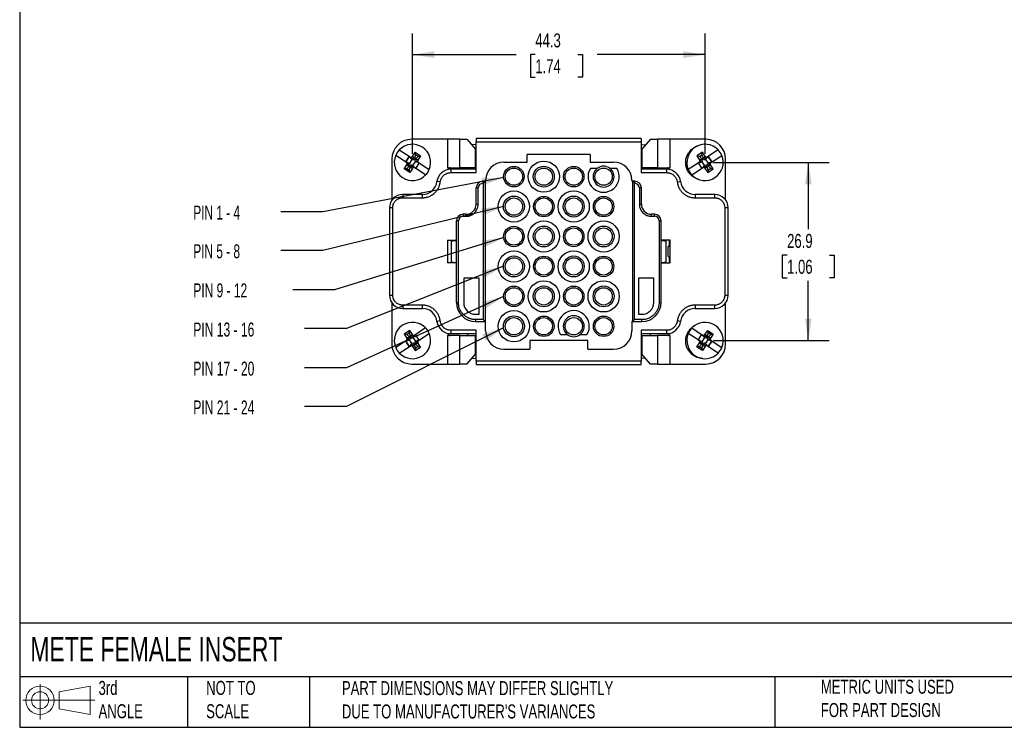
# Model space of a CAD drawing. Header units: millimetres. Extents: x 6 to 273, y 6 to 210.
# Tile 1 of 6: x 6 to 155, y 6 to 113. Entities that reach past the tile are written whole.
import ezdxf

# ---------------------------------------------------------------- set-up
doc = ezdxf.new("R2010")
doc.units = ezdxf.units.MM
doc.linetypes.add('SLD-Solid', pattern=[0])
doc.layers.add('DIMENSIONS', color=140, linetype='SLD-Solid', lineweight=25)
doc.layers.add('TEXT', color=140, linetype='SLD-Solid', lineweight=25)
doc.layers.add('SLD-DEFPOINTS', color=7, linetype='Continuous')
doc.styles.add('SLDTEXTSTYLE0', font='TXT', dxfattribs={"width": 0.7})
doc.styles.add('SLDTEXTSTYLE2', font='TXT', dxfattribs={"width": 0.633333})
doc.styles.add('SLDTEXTSTYLE3', font='TXT', dxfattribs={"width": 0.64})
doc.styles.add('SLDTEXTSTYLE4', font='TXT', dxfattribs={"width": 0.645455})
doc.dimstyles.new('SLDDIMSTYLE0', dxfattribs={"dimtxt": 2.158008, "dimasz": 3.302, "dimexe": 0, "dimexo": 0.0625, "dimgap": 0.539502, "dimtad": 0, "dimtih": 1, "dimtoh": 1, "dimrnd": 1e-09, "dimzin": 12, "dimdsep": 46, "dimtxsty": 'SLDTEXTSTYLE0', "dimsah": 1, "dimcen": 0.09, "dimadec": 0, "dimazin": 3, "dimtfac": 1, "dimtofl": 0, "dimtmove": 0, "dimatfit": 3, "dimfxl": 0, "dimfrac": 2, "dimtolj": 1, "dimtzin": 12, "dimarcsym": 0})
doc.dimstyles.new('SLDDIMSTYLE1', dxfattribs={"dimtxt": 0.18, "dimasz": 3.302, "dimexe": 0, "dimexo": 0.0625, "dimgap": 0, "dimtad": 0, "dimtih": 1, "dimtoh": 1, "dimdec": 0, "dimrnd": 1e-09, "dimzin": 0, "dimdsep": 46, "dimtxsty": 'Standard', "dimsah": 1, "dimcen": 0.09, "dimadec": 0, "dimazin": 0, "dimtfac": 3.302, "dimtdec": 0, "dimtofl": 0, "dimtmove": 0, "dimatfit": 3, "dimfxl": 0, "dimfrac": 2, "dimtolj": 1, "dimtzin": 0, "dimarcsym": 0})

# ---------------------------------------------------------------- blocks, each defined once
blk = doc.blocks.new('Block11')
at = {"color": 7, "linetype": 'SLD-Solid', "lineweight": 18}
for p, q in [((2.59, 5.31), (2.59, 0)), ((5.48, 4.17), (10.18, 5.03)), ((10.18, 5.03), (10.18, 0.73)), ((5.48, 1.6), (5.48, 4.17)), ((0, 2.88), (10.87, 2.88)), ((5.48, 1.6), (10.18, 0.73))]:
    blk.add_line(p, q, dxfattribs=at)
for radius in [2.15, 1.29]:
    blk.add_circle((2.59, 2.88), radius, dxfattribs=at)
blk = doc.blocks.new('Block12')
at = {"layer": 'SLD-DEFPOINTS'}
blk.add_blockref('Block11', (0, 0), dxfattribs=at)
blk = doc.blocks.new('_D')
at = {"layer": 'DIMENSIONS'}
for p, q in [((111.35, 91.8), (128.88, 91.8)), ((125.7, 91.8), (125.7, 81.68)), ((122.5, 77.77), (121.77, 77.77)), ((121.77, 77.77), (121.77, 74.34)), ((128.91, 77.77), (129.64, 77.77)), ((129.64, 77.77), (129.64, 74.34)), ((121.77, 74.34), (122.5, 74.34)), ((125.7, 64.85), (125.7, 73.86)), ((129.64, 74.34), (128.91, 74.34)), ((111.35, 64.85), (128.88, 64.85))]:
    blk.add_line(p, q, dxfattribs=at)
for points in [[(125.7, 91.8), (125.2, 88.49), (126.21, 88.49)], [(125.7, 64.85), (126.21, 68.16), (125.2, 68.16)]]:
    blk.add_solid(points, dxfattribs=at)
at = {"layer": 'DIMENSIONS', "char_height": 2.117, "attachment_point": 1, "style": 'SLDTEXTSTYLE0'}
for s, insert in [('26.9', (122.5, 80.98)), ('1.06', (122.5, 77.07))]:
    blk.add_mtext(s, dxfattribs=dict(at, insert=insert))
blk = doc.blocks.new('_D_1')
at = {"layer": 'DIMENSIONS'}
for p, q in [((65.8, 93.07), (65.8, 111.28)), ((110.08, 93.07), (110.08, 111.28)), ((65.8, 108.1), (81.47, 108.1)), ((84.39, 108.1), (83.67, 108.1)), ((83.67, 108.1), (83.67, 104.67)), ((90.8, 108.1), (91.53, 108.1)), ((91.53, 108.1), (91.53, 104.67)), ((110.08, 108.1), (93.73, 108.1)), ((83.67, 104.67), (84.39, 104.67)), ((91.53, 104.67), (90.8, 104.67))]:
    blk.add_line(p, q, dxfattribs=at)
for points in [[(65.8, 108.1), (69.1, 107.59), (69.1, 108.61)], [(110.08, 108.1), (106.78, 108.61), (106.78, 107.59)]]:
    blk.add_solid(points, dxfattribs=at)
at = {"layer": 'DIMENSIONS', "char_height": 2.117, "attachment_point": 1, "style": 'SLDTEXTSTYLE0'}
for s, insert in [('44.3', (84.39, 111.31)), ('1.74', (84.39, 107.4))]:
    blk.add_mtext(s, dxfattribs=dict(at, insert=insert))

msp = doc.modelspace()

# ---------------------------------------------------------------- linework, layer by layer
for p, q in [((100.411, 95.428), (75.462, 95.428)), ((75.462, 95.428), (75.462, 94.925)), ((100.411, 95.428), (100.411, 94.925)), ((71.081, 95.297), (65.678, 95.297)), ((71.081, 95.297), (71.081, 90.997)), ((72.981, 95.297), (71.081, 95.297)), ((72.981, 90.997), (72.981, 95.297)), ((72.981, 95.297), (74.039, 95.297)), ((74.039, 95.297), (75.347, 93.797)), ((75.462, 94.501), (74.774, 94.454)), ((75.462, 90.247), (75.462, 94.925)), ((75.462, 94.925), (100.411, 94.925)), ((100.411, 94.925), (100.411, 90.247)), ((100.411, 94.501), (101.099, 94.454)), ((101.834, 95.297), (100.526, 93.797)), ((101.834, 95.297), (102.892, 95.297)), ((102.892, 95.297), (102.892, 90.997)), ((104.791, 95.297), (102.892, 95.297)), ((104.791, 90.997), (104.791, 95.297)), ((110.195, 95.297), (104.791, 95.297)), ((64.886, 91.793), (63.258, 92.857)), ((63.805, 93.694), (65.433, 92.63)), ((64.768, 91.87), (65.315, 92.708)), ((65.317, 92.7), (64.776, 91.872)), ((65.317, 92.7), (65.315, 92.708)), ((65.717, 92.253), (65.317, 92.7)), ((65.433, 92.63), (65.658, 92.484)), ((65.672, 92.475), (65.719, 92.252)), ((65.787, 92.698), (66.197, 93.326)), ((66.004, 92.556), (65.787, 92.698)), ((66.053, 92.322), (66.004, 92.556)), ((66.276, 92.947), (66.089, 92.377)), ((66.276, 92.947), (66.197, 93.326)), ((66.197, 93.326), (67.034, 92.779)), ((66.209, 92.299), (66.656, 92.7)), ((66.656, 92.7), (66.276, 92.947)), ((67.034, 92.779), (66.624, 92.151)), ((66.656, 92.7), (67.034, 92.779)), ((75.347, 90.997), (75.347, 93.797)), ((83.158, 91.857), (83.158, 93.013)), ((92.715, 93.013), (83.158, 93.013)), ((92.715, 93.013), (92.715, 91.857)), ((100.526, 93.797), (100.526, 90.997)), ((109.676, 93.326), (108.839, 92.779)), ((108.839, 92.779), (109.249, 92.151)), ((109.217, 92.7), (108.839, 92.779)), ((109.217, 92.7), (109.596, 92.947)), ((109.664, 92.299), (109.217, 92.7)), ((109.596, 92.947), (109.676, 93.326)), ((109.596, 92.947), (109.783, 92.377)), ((110.086, 92.698), (109.676, 93.326)), ((109.82, 92.322), (109.869, 92.556)), ((109.869, 92.556), (110.086, 92.698)), ((110.201, 92.475), (110.154, 92.252)), ((110.156, 92.253), (110.556, 92.7)), ((110.439, 92.63), (110.215, 92.484)), ((112.068, 93.694), (110.439, 92.63)), ((110.556, 92.7), (110.558, 92.708)), ((110.556, 92.7), (111.097, 91.872)), ((111.105, 91.87), (110.558, 92.708)), ((110.986, 91.793), (112.615, 92.857)), ((62.678, 92.297), (62.678, 86.102)), ((64.556, 90.814), (64.966, 91.442)), ((64.768, 91.87), (64.776, 91.872)), ((64.776, 91.872), (65.346, 91.685)), ((64.886, 91.793), (65.111, 91.647)), ((65.382, 91.294), (64.935, 90.894)), ((64.966, 91.442), (65.184, 91.3)), ((65.348, 91.684), (65.125, 91.637)), ((65.184, 91.3), (65.418, 91.35)), ((65.314, 90.646), (65.501, 91.216)), ((65.717, 92.253), (65.346, 91.685)), ((65.346, 91.685), (65.348, 91.684)), ((65.418, 91.35), (65.382, 91.294)), ((65.382, 91.294), (65.501, 91.216)), ((65.501, 91.216), (65.537, 91.272)), ((65.537, 91.272), (65.586, 91.037)), ((65.586, 91.037), (65.804, 90.895)), ((65.719, 92.252), (65.717, 92.253)), ((65.918, 91.118), (65.872, 91.342)), ((65.872, 91.342), (65.873, 91.34)), ((65.873, 91.34), (66.244, 91.908)), ((65.873, 91.34), (66.274, 90.893)), ((66.157, 90.963), (65.933, 91.11)), ((66.089, 92.377), (66.053, 92.322)), ((66.209, 92.299), (66.089, 92.377)), ((67.786, 89.899), (66.157, 90.963)), ((66.173, 92.244), (66.209, 92.299)), ((66.407, 92.293), (66.173, 92.244)), ((66.243, 91.91), (66.466, 91.956)), ((66.244, 91.908), (66.243, 91.91)), ((66.815, 91.721), (66.244, 91.908)), ((66.815, 91.721), (66.274, 90.893)), ((66.822, 91.723), (66.275, 90.886)), ((66.624, 92.151), (66.407, 92.293)), ((66.48, 91.947), (66.704, 91.8)), ((66.704, 91.8), (68.333, 90.736)), ((66.822, 91.723), (66.815, 91.721)), ((71.081, 90.997), (71.478, 90.997)), ((71.478, 90.997), (72.981, 90.997)), ((75.347, 90.997), (72.981, 90.997)), ((74.104, 90.997), (74.104, 90.75)), ((79.637, 91.857), (83.158, 91.857)), ((92.715, 91.857), (96.236, 91.857)), ((102.892, 90.997), (100.526, 90.997)), ((101.769, 90.997), (101.769, 90.75)), ((102.892, 90.997), (104.395, 90.997)), ((104.395, 90.997), (104.791, 90.997)), ((109.169, 91.8), (107.54, 90.736)), ((108.087, 89.899), (109.716, 90.963)), ((109.051, 91.723), (109.058, 91.721)), ((109.051, 91.723), (109.598, 90.886)), ((109.058, 91.721), (109.628, 91.908)), ((109.058, 91.721), (109.599, 90.893)), ((109.393, 91.947), (109.169, 91.8)), ((109.249, 92.151), (109.466, 92.293)), ((109.63, 91.91), (109.407, 91.956)), ((109.466, 92.293), (109.7, 92.244)), ((109.999, 91.34), (109.599, 90.893)), ((109.628, 91.908), (109.63, 91.91)), ((109.999, 91.34), (109.628, 91.908)), ((109.664, 92.299), (109.783, 92.377)), ((109.7, 92.244), (109.664, 92.299)), ((109.716, 90.963), (109.94, 91.11)), ((109.783, 92.377), (109.82, 92.322)), ((109.955, 91.118), (110.001, 91.342)), ((110.001, 91.342), (109.999, 91.34)), ((110.286, 91.037), (110.069, 90.895)), ((110.154, 92.252), (110.156, 92.253)), ((110.156, 92.253), (110.527, 91.685)), ((110.336, 91.272), (110.286, 91.037)), ((110.372, 91.216), (110.336, 91.272)), ((110.491, 91.294), (110.372, 91.216)), ((110.559, 90.646), (110.372, 91.216)), ((110.455, 91.35), (110.491, 91.294)), ((110.689, 91.3), (110.455, 91.35)), ((110.491, 91.294), (110.938, 90.894)), ((110.527, 91.685), (110.525, 91.684)), ((110.525, 91.684), (110.748, 91.637)), ((111.097, 91.872), (110.527, 91.685)), ((110.906, 91.442), (110.689, 91.3)), ((110.986, 91.793), (110.762, 91.647)), ((111.317, 90.814), (110.906, 91.442)), ((111.105, 91.87), (111.097, 91.872)), ((113.195, 86.102), (113.195, 92.297)), ((64.935, 90.894), (64.556, 90.814)), ((65.393, 90.267), (64.556, 90.814)), ((64.935, 90.894), (65.314, 90.646)), ((65.314, 90.646), (65.393, 90.267)), ((65.804, 90.895), (65.393, 90.267)), ((66.274, 90.893), (66.275, 90.886)), ((71.597, 90.75), (71.597, 90.247)), ((75.462, 90.75), (71.597, 90.75)), ((71.597, 90.247), (75.462, 90.247)), ((93.763, 90.901), (92.725, 90.901)), ((96.729, 90.901), (95.691, 90.901)), ((104.276, 90.75), (100.411, 90.75)), ((100.411, 90.247), (104.276, 90.247)), ((104.276, 90.247), (104.276, 90.75)), ((109.599, 90.893), (109.598, 90.886)), ((110.069, 90.895), (110.479, 90.267)), ((110.479, 90.267), (111.317, 90.814)), ((110.559, 90.646), (110.479, 90.267)), ((110.938, 90.894), (110.559, 90.646)), ((110.938, 90.894), (111.317, 90.814)), ((69.999, 88.834), (69.5, 88.895)), ((75.437, 85.468), (75.437, 87.933)), ((75.739, 87.933), (75.437, 87.933)), ((75.739, 85.468), (75.739, 87.933)), ((76.443, 88.939), (76.443, 88.637)), ((76.795, 88.939), (76.443, 88.939)), ((76.443, 88.637), (76.493, 88.637)), ((76.795, 88.939), (76.493, 88.637)), ((76.493, 88.637), (76.493, 68.014)), ((76.795, 88.939), (76.795, 67.713)), ((76.795, 88.939), (76.87, 88.939)), ((76.87, 88.939), (76.87, 89.09)), ((99.002, 89.09), (99.002, 88.939)), ((99.078, 88.939), (99.002, 88.939)), ((99.078, 88.939), (99.078, 67.713)), ((99.38, 88.637), (99.078, 88.939)), ((99.43, 88.939), (99.078, 88.939)), ((99.38, 68.014), (99.38, 88.637)), ((99.38, 88.637), (99.43, 88.637)), ((99.43, 88.637), (99.43, 88.939)), ((100.134, 87.933), (100.134, 85.468)), ((100.436, 87.933), (100.134, 87.933)), ((100.436, 85.468), (100.436, 87.933)), ((105.874, 88.834), (106.373, 88.895)), ((64.321, 86.952), (64.321, 86.449)), ((67.303, 86.952), (64.321, 86.952)), ((64.321, 86.449), (67.303, 86.449)), ((67.303, 86.449), (67.303, 86.952)), ((108.569, 86.952), (108.569, 86.449)), ((111.552, 86.952), (108.569, 86.952)), ((108.569, 86.449), (111.552, 86.449)), ((111.552, 86.449), (111.552, 86.952)), ((75.437, 85.468), (75.739, 85.468)), ((100.134, 85.468), (100.436, 85.468)), ((62.812, 84.94), (62.309, 84.94)), ((62.309, 84.94), (62.309, 71.711)), ((62.812, 71.711), (62.812, 84.94)), ((73.45, 83.959), (73.45, 83.658)), ((73.928, 83.959), (73.45, 83.959)), ((73.45, 83.658), (73.928, 83.658)), ((73.928, 83.658), (73.928, 83.959)), ((101.945, 83.959), (101.945, 83.658)), ((102.423, 83.959), (101.945, 83.959)), ((101.945, 83.658), (102.423, 83.658)), ((102.423, 83.658), (102.423, 83.959)), ((113.061, 84.94), (113.061, 71.711)), ((113.564, 84.94), (113.061, 84.94)), ((113.564, 71.711), (113.564, 84.94)), ((72.444, 70.63), (72.444, 82.953)), ((72.746, 82.953), (72.444, 82.953)), ((72.746, 70.63), (72.746, 82.953)), ((103.127, 82.953), (103.127, 70.63)), ((103.429, 82.953), (103.127, 82.953)), ((103.429, 70.63), (103.429, 82.953)), ((71.086, 80.036), (71.086, 76.616)), ((71.086, 80.036), (72.444, 80.036)), ((71.678, 80.036), (71.678, 79.897)), ((71.678, 79.897), (71.678, 76.697)), ((104.787, 80.036), (103.429, 80.036)), ((104.195, 79.897), (104.195, 80.036)), ((104.195, 76.697), (104.195, 79.897)), ((104.67, 79.097), (104.62, 79.097)), ((104.67, 80.036), (104.67, 79.097)), ((104.787, 76.616), (104.787, 80.036)), ((104.47, 78.947), (104.47, 77.647)), ((104.62, 77.497), (104.67, 77.497)), ((104.67, 77.497), (104.67, 76.616)), ((72.444, 76.616), (71.086, 76.616)), ((71.678, 76.697), (71.678, 76.616)), ((103.429, 76.616), (104.787, 76.616)), ((104.195, 76.616), (104.195, 76.697)), ((75.89, 74.302), (73.551, 74.302)), ((73.551, 74.302), (73.551, 70.63)), ((75.89, 68.819), (75.89, 74.302)), ((99.983, 74.302), (99.983, 68.819)), ((102.322, 74.302), (99.983, 74.302)), ((102.322, 70.63), (102.322, 74.302)), ((62.309, 71.711), (62.812, 71.711)), ((113.061, 71.711), (113.564, 71.711)), ((62.678, 70.55), (62.678, 64.297)), ((67.303, 70.202), (64.321, 70.202)), ((64.321, 70.202), (64.321, 69.699)), ((67.303, 69.699), (67.303, 70.202)), ((72.444, 70.63), (72.746, 70.63)), ((103.127, 70.63), (103.429, 70.63)), ((111.552, 70.202), (108.569, 70.202)), ((108.569, 70.202), (108.569, 69.699)), ((111.552, 69.699), (111.552, 70.202)), ((113.195, 64.297), (113.195, 70.55)), ((64.321, 69.699), (67.303, 69.699)), ((75.361, 68.819), (75.89, 68.819)), ((99.983, 68.819), (100.511, 68.819)), ((108.569, 69.699), (111.552, 69.699)), ((69.999, 67.818), (69.5, 67.756)), ((76.493, 68.014), (75.361, 68.014)), ((75.361, 68.014), (75.361, 67.713)), ((75.361, 67.713), (76.795, 67.713)), ((76.795, 67.713), (76.493, 68.014)), ((76.87, 67.713), (76.795, 67.713)), ((76.87, 66.304), (76.87, 67.713)), ((99.002, 67.713), (99.002, 66.304)), ((99.078, 67.713), (99.002, 67.713)), ((99.38, 68.014), (99.078, 67.713)), ((99.078, 67.713), (100.511, 67.713)), ((100.511, 68.014), (99.38, 68.014)), ((100.511, 67.713), (100.511, 68.014)), ((106.373, 67.756), (105.874, 67.818)), ((65.393, 66.384), (64.556, 65.837)), ((64.556, 65.837), (64.966, 65.209)), ((64.935, 65.758), (64.556, 65.837)), ((64.935, 65.758), (65.314, 66.006)), ((65.382, 65.358), (64.935, 65.758)), ((65.314, 66.006), (65.393, 66.384)), ((65.314, 66.006), (65.501, 65.436)), ((65.804, 65.756), (65.393, 66.384)), ((65.537, 65.38), (65.586, 65.614)), ((65.586, 65.614), (65.804, 65.756)), ((65.873, 65.311), (66.274, 65.758)), ((66.157, 65.689), (65.933, 65.542)), ((67.786, 66.753), (66.157, 65.689)), ((66.274, 65.758), (66.275, 65.766)), ((66.815, 64.93), (66.274, 65.758)), ((66.822, 64.929), (66.275, 65.766)), ((66.704, 64.851), (68.333, 65.915)), ((71.478, 65.597), (71.081, 65.597)), ((71.081, 65.597), (71.081, 61.297)), ((71.178, 65.897), (71.178, 65.944)), ((72.981, 65.597), (71.478, 65.597)), ((75.462, 66.405), (71.597, 66.405)), ((71.597, 66.405), (71.597, 65.902)), ((71.597, 65.902), (75.462, 65.902)), ((72.981, 61.297), (72.981, 65.597)), ((72.981, 65.597), (75.347, 65.597)), ((74.104, 65.902), (74.104, 65.597)), ((75.347, 62.797), (75.347, 65.597)), ((75.462, 61.727), (75.462, 66.405)), ((88.198, 65.751), (89.236, 65.751)), ((91.164, 65.751), (92.202, 65.751)), ((104.276, 66.405), (100.411, 66.405)), ((100.411, 66.405), (100.411, 61.727)), ((100.411, 65.902), (104.276, 65.902)), ((100.526, 65.597), (100.526, 62.797)), ((100.526, 65.597), (102.892, 65.597)), ((101.769, 65.902), (101.769, 65.597)), ((104.395, 65.597), (102.892, 65.597)), ((102.892, 65.597), (102.892, 61.297)), ((104.276, 65.902), (104.276, 66.405)), ((104.791, 65.597), (104.395, 65.597)), ((104.695, 65.944), (104.695, 65.897)), ((104.791, 61.297), (104.791, 65.597)), ((109.169, 64.851), (107.54, 65.915)), ((108.087, 66.753), (109.716, 65.689)), ((109.051, 64.929), (109.598, 65.766)), ((109.058, 64.93), (109.599, 65.758)), ((109.599, 65.758), (109.598, 65.766)), ((109.999, 65.311), (109.599, 65.758)), ((109.716, 65.689), (109.94, 65.542)), ((110.069, 65.756), (110.479, 66.384)), ((110.286, 65.614), (110.069, 65.756)), ((110.336, 65.38), (110.286, 65.614)), ((110.559, 66.006), (110.372, 65.436)), ((110.559, 66.006), (110.479, 66.384)), ((110.479, 66.384), (111.317, 65.837)), ((110.491, 65.358), (110.938, 65.758)), ((110.938, 65.758), (110.559, 66.006)), ((111.317, 65.837), (110.906, 65.209)), ((110.938, 65.758), (111.317, 65.837)), ((64.886, 64.858), (63.258, 63.794)), ((64.768, 64.781), (64.776, 64.78)), ((64.768, 64.781), (65.315, 63.944)), ((64.776, 64.78), (65.346, 64.967)), ((65.317, 63.952), (64.776, 64.78)), ((64.886, 64.858), (65.111, 65.005)), ((64.966, 65.209), (65.184, 65.351)), ((65.348, 64.968), (65.125, 65.015)), ((65.184, 65.351), (65.418, 65.302)), ((65.717, 64.399), (65.317, 63.952)), ((65.346, 64.967), (65.348, 64.968)), ((65.717, 64.399), (65.346, 64.967)), ((65.382, 65.358), (65.501, 65.436)), ((65.418, 65.302), (65.382, 65.358)), ((65.433, 64.021), (65.658, 64.168)), ((65.501, 65.436), (65.537, 65.38)), ((65.672, 64.177), (65.719, 64.4)), ((65.719, 64.4), (65.717, 64.399)), ((66.004, 64.095), (65.787, 63.954)), ((65.918, 65.533), (65.872, 65.31)), ((65.872, 65.31), (65.873, 65.311)), ((65.873, 65.311), (66.244, 64.743)), ((66.053, 64.33), (66.004, 64.095)), ((66.089, 64.274), (66.053, 64.33)), ((66.209, 64.352), (66.089, 64.274)), ((66.276, 63.704), (66.089, 64.274)), ((66.173, 64.408), (66.209, 64.352)), ((66.407, 64.359), (66.173, 64.408)), ((66.209, 64.352), (66.656, 63.952)), ((66.244, 64.743), (66.243, 64.742)), ((66.243, 64.742), (66.466, 64.695)), ((66.815, 64.93), (66.244, 64.743)), ((66.624, 64.5), (66.407, 64.359)), ((66.48, 64.705), (66.704, 64.851)), ((67.034, 63.873), (66.624, 64.5)), ((66.822, 64.929), (66.815, 64.93)), ((83.56, 64.845), (83.56, 63.538)), ((92.313, 64.845), (83.56, 64.845)), ((92.313, 63.538), (92.313, 64.845)), ((108.839, 63.873), (109.249, 64.5)), ((109.051, 64.929), (109.058, 64.93)), ((109.058, 64.93), (109.628, 64.743)), ((109.393, 64.705), (109.169, 64.851)), ((109.664, 64.352), (109.217, 63.952)), ((109.249, 64.5), (109.466, 64.359)), ((109.63, 64.742), (109.407, 64.695)), ((109.466, 64.359), (109.7, 64.408)), ((109.596, 63.704), (109.783, 64.274)), ((109.999, 65.311), (109.628, 64.743)), ((109.628, 64.743), (109.63, 64.742)), ((109.7, 64.408), (109.664, 64.352)), ((109.664, 64.352), (109.783, 64.274)), ((109.783, 64.274), (109.82, 64.33)), ((109.82, 64.33), (109.869, 64.095)), ((109.869, 64.095), (110.086, 63.954)), ((109.955, 65.533), (110.001, 65.31)), ((110.001, 65.31), (109.999, 65.311)), ((110.201, 64.177), (110.154, 64.4)), ((110.154, 64.4), (110.156, 64.399)), ((110.156, 64.399), (110.527, 64.967)), ((110.156, 64.399), (110.556, 63.952)), ((110.439, 64.021), (110.215, 64.168)), ((110.372, 65.436), (110.336, 65.38)), ((110.491, 65.358), (110.372, 65.436)), ((110.455, 65.302), (110.491, 65.358)), ((110.689, 65.351), (110.455, 65.302)), ((110.525, 64.968), (110.748, 65.015)), ((110.527, 64.967), (110.525, 64.968)), ((111.097, 64.78), (110.527, 64.967)), ((110.556, 63.952), (111.097, 64.78)), ((111.105, 64.781), (110.558, 63.944)), ((110.906, 65.209), (110.689, 65.351)), ((110.986, 64.858), (110.762, 65.005)), ((110.986, 64.858), (112.615, 63.794)), ((111.105, 64.781), (111.097, 64.78)), ((63.805, 62.957), (65.433, 64.021)), ((65.317, 63.952), (65.315, 63.944)), ((65.787, 63.954), (66.197, 63.326)), ((66.197, 63.326), (67.034, 63.873)), ((66.276, 63.704), (66.197, 63.326)), ((66.656, 63.952), (66.276, 63.704)), ((66.656, 63.952), (67.034, 63.873)), ((74.039, 61.297), (75.347, 62.797)), ((79.637, 63.538), (83.56, 63.538)), ((92.313, 63.538), (96.236, 63.538)), ((101.834, 61.297), (100.526, 62.797)), ((109.217, 63.952), (108.839, 63.873)), ((109.676, 63.326), (108.839, 63.873)), ((109.217, 63.952), (109.596, 63.704)), ((109.596, 63.704), (109.676, 63.326)), ((110.086, 63.954), (109.676, 63.326)), ((112.068, 62.957), (110.439, 64.021)), ((110.556, 63.952), (110.558, 63.944)), ((65.678, 61.297), (71.081, 61.297)), ((71.081, 61.297), (72.981, 61.297)), ((74.039, 61.297), (72.981, 61.297)), ((74.822, 62.195), (75.462, 62.15)), ((100.411, 61.727), (75.462, 61.727)), ((75.462, 61.727), (75.462, 61.224)), ((75.462, 61.224), (100.411, 61.224)), ((101.051, 62.195), (100.411, 62.15)), ((100.411, 61.224), (100.411, 61.727)), ((102.892, 61.297), (101.834, 61.297)), ((102.892, 61.297), (104.791, 61.297)), ((104.791, 61.297), (110.195, 61.297))]:
    msp.add_line(p, q)
for centre, radius in [((81.146, 89.643), 1.549), ((81.146, 89.643), 1.308), ((85.673, 89.643), 2.364), ((85.673, 89.643), 1.584), ((85.673, 89.643), 1.308), ((90.2, 89.643), 1.549), ((90.2, 89.643), 1.308), ((94.727, 89.643), 1.308), ((81.146, 85.116), 2.364), ((81.146, 85.116), 1.584), ((85.673, 85.116), 1.549), ((90.2, 85.116), 2.364), ((90.2, 85.116), 1.584), ((94.727, 85.116), 1.549), ((81.146, 85.116), 1.308), ((85.673, 85.116), 1.308), ((90.2, 85.116), 1.308), ((94.727, 85.116), 1.308), ((81.146, 80.589), 1.549), ((85.673, 80.589), 2.364), ((85.673, 80.589), 1.584), ((90.2, 80.589), 1.549), ((94.727, 80.589), 2.364), ((94.727, 80.589), 1.584), ((81.146, 80.589), 1.308), ((85.673, 80.589), 1.308), ((90.2, 80.589), 1.308), ((94.727, 80.589), 1.308), ((81.146, 76.062), 2.364), ((81.146, 76.062), 1.584), ((85.673, 76.062), 1.549), ((90.2, 76.062), 2.364), ((90.2, 76.062), 1.584), ((94.727, 76.062), 1.549), ((81.146, 76.062), 1.308), ((85.673, 76.062), 1.308), ((90.2, 76.062), 1.308), ((94.727, 76.062), 1.308), ((81.146, 71.535), 1.549), ((85.673, 71.535), 2.364), ((85.673, 71.535), 1.584), ((90.2, 71.535), 1.549), ((94.727, 71.535), 2.364), ((94.727, 71.535), 1.584), ((81.146, 71.535), 1.308), ((85.673, 71.535), 1.308), ((90.2, 71.535), 1.308), ((94.727, 71.535), 1.308), ((81.146, 67.008), 2.364), ((81.146, 67.008), 1.584), ((85.673, 67.008), 1.549), ((94.727, 67.008), 1.549), ((81.146, 67.008), 1.308), ((85.673, 67.008), 1.308), ((90.2, 67.008), 1.308), ((94.727, 67.008), 1.308)]:
    msp.add_circle(centre, radius)
for centre, radius, start, end in [((65.678, 92.297), 3, 90, 180), ((65.795, 91.797), 2.75, 337.31806, 136.3667), ((110.078, 91.797), 2.75, 43.6333, 202.68194), ((110.195, 92.297), 3, 0, 90), ((65.795, 91.797), 2.75, 157.31806, 316.3667), ((65.795, 91.797), 2.75, 136.3667, 157.31806), ((110.078, 91.797), 2.75, 223.6333, 22.68194), ((110.078, 91.797), 2.75, 22.68194, 43.6333), ((71.478, 90.697), 0.3, 90, 177.8532), ((79.637, 89.09), 2.766, 90, 180), ((94.727, 89.643), 1.584, 52.528, 127.472), ((96.236, 89.09), 2.767, 0, 90), ((104.395, 90.697), 0.3, 2.1468, 90), ((65.795, 91.797), 2.75, 316.3667, 337.31806), ((71.597, 88.637), 2.113, 90, 172.98709), ((94.727, 89.643), 2.364, 147.86507, 32.13493), ((94.727, 89.643), 1.584, 127.472, 52.528), ((104.276, 88.637), 2.113, 7.01291, 90), ((110.078, 91.797), 2.75, 202.68194, 223.6333), ((67.303, 89.165), 2.213, 270, 352.98709), ((76.443, 87.933), 1.006, 90, 180), ((76.443, 87.933), 0.704, 90, 180), ((99.43, 87.933), 1.006, 0, 90), ((99.43, 87.933), 0.704, 360, 90), ((108.569, 89.165), 2.213, 187.01291, 270), ((64.321, 84.94), 2.012, 90, 180), ((111.552, 84.94), 2.012, 360, 90), ((73.928, 85.468), 1.509, 270, 0), ((101.945, 85.468), 1.509, 180, 270), ((73.45, 82.953), 1.006, 90, 180), ((73.45, 82.953), 0.704, 90, 180), ((102.423, 82.953), 1.006, 0, 90), ((102.423, 82.953), 0.704, 0, 90), ((104.62, 78.947), 0.15, 90, 180), ((104.62, 77.647), 0.15, 180, 270), ((64.321, 71.711), 2.012, 180, 270), ((111.552, 71.711), 2.012, 270, 0), ((75.361, 70.63), 2.917, 180, 270), ((75.361, 70.63), 1.811, 180, 270), ((100.511, 70.63), 1.811, 270, 0), ((100.511, 70.63), 2.917, 270, 0), ((67.303, 67.486), 2.213, 7.01291, 90), ((90.2, 67.008), 2.364, 327.86507, 212.13493), ((90.2, 67.008), 1.584, 307.472, 232.528), ((108.569, 67.486), 2.213, 90, 172.98709), ((65.795, 64.855), 2.75, 43.6333, 202.68194), ((71.597, 68.014), 2.113, 187.01291, 270), ((104.276, 68.014), 2.113, 270, 352.98709), ((110.078, 64.855), 2.75, 337.31806, 136.3667), ((65.795, 64.855), 2.75, 223.6333, 22.68194), ((65.795, 64.855), 2.75, 22.68194, 43.6333), ((71.478, 65.897), 0.3, 180, 270), ((79.637, 66.304), 2.767, 180, 270), ((90.2, 67.008), 1.584, 232.528, 307.472), ((96.236, 66.304), 2.767, 270, 0), ((104.395, 65.897), 0.3, 270, 0), ((110.078, 64.855), 2.75, 157.31806, 316.3667), ((110.078, 64.855), 2.75, 136.3667, 157.31806), ((65.678, 64.297), 3, 180, 270), ((110.195, 64.297), 3, 270, 0), ((65.795, 64.855), 2.75, 202.68194, 223.6333), ((110.078, 64.855), 2.75, 316.3667, 337.31806)]:
    msp.add_arc(centre, radius, start, end)
for centre, major_axis, ratio, start_param, end_param in [((65.57, 92.84), (-0.217, 0.142), 0.9659258, 1.5707963, 3.1415927), ((65.585, 92.83), (-0.179, 0.367), 0.3876798, 2.566909, 2.6339465), ((65.802, 92.688), (0.208, 0.142), 0.9529198, 3.5845699, 5.0883287), ((110.071, 92.688), (0.208, -0.142), 0.9529198, 4.3364493, 5.8402081), ((110.303, 92.84), (0.217, 0.142), 0.9659258, 3.1415927, 4.712389), ((110.288, 92.83), (0.179, 0.367), 0.3876798, 3.6492388, 3.7162763), ((64.75, 91.584), (0.217, -0.142), 0.9659258, 0, 1.5707963), ((64.765, 91.574), (0.408, -0.016), 0.3876798, 0.5076461, 0.5746836), ((64.981, 91.432), (0.047, 0.247), 0.9529198, 4.3364493, 5.8402081), ((65.192, 91.477), (-0.262, -0.055), 0.9351131, 2.3897132, 3.8934721), ((65.744, 91.115), (0.055, -0.262), 0.9351131, 2.3897132, 3.8934721), ((65.789, 90.905), (0.208, 0.142), 0.9529198, 0.4429772, 1.946736), ((65.846, 92.478), (-0.055, 0.262), 0.9351131, 2.3897132, 3.8934721), ((66.02, 90.754), (0.217, -0.142), 0.9659258, 1.5707963, 3.1415927), ((66.005, 90.764), (-0.179, 0.367), 0.3876798, 5.7085017, 5.7755392), ((66.399, 92.117), (0.262, 0.055), 0.9351131, 2.3897132, 3.8934721), ((66.609, 92.161), (0.047, 0.247), 0.9529198, 1.1948566, 2.6986154), ((66.826, 92.019), (0.408, -0.016), 0.3876798, 3.6492388, 3.7162763), ((66.841, 92.01), (-0.217, 0.142), 0.9659258, 0, 1.5707963), ((109.032, 92.01), (0.217, 0.142), 0.9659258, 4.712389, 6.2831853), ((109.047, 92.019), (0.408, 0.016), 0.3876798, 5.7085017, 5.7755392), ((109.264, 92.161), (-0.047, 0.247), 0.9529198, 3.5845699, 5.0883287), ((109.474, 92.117), (-0.262, 0.055), 0.9351131, 2.3897132, 3.8934721), ((109.853, 90.754), (-0.217, -0.142), 0.9659258, 3.1415927, 4.712389), ((110.027, 92.478), (0.055, 0.262), 0.9351131, 2.3897132, 3.8934721), ((109.868, 90.764), (0.179, 0.367), 0.3876798, 0.5076461, 0.5746836), ((110.084, 90.905), (0.208, -0.142), 0.9529198, 1.1948566, 2.6986154), ((110.128, 91.115), (-0.055, -0.262), 0.9351131, 2.3897132, 3.8934721), ((110.681, 91.477), (0.262, -0.055), 0.9351131, 2.3897132, 3.8934721), ((110.891, 91.432), (-0.047, 0.247), 0.9529198, 0.4429772, 1.946736), ((111.108, 91.574), (0.408, 0.016), 0.3876798, 2.566909, 2.6339465), ((111.123, 91.584), (-0.217, -0.142), 0.9659258, 4.712389, 6.2831853), ((65.789, 65.746), (0.208, -0.142), 0.9529198, 4.3364493, 5.8402081), ((66.02, 65.898), (0.217, 0.142), 0.9659258, 3.1415927, 4.712389), ((109.853, 65.898), (-0.217, 0.142), 0.9659258, 1.5707963, 3.1415927), ((110.084, 65.746), (0.208, 0.142), 0.9529198, 3.5845699, 5.0883287), ((64.75, 65.068), (0.217, 0.142), 0.9659258, 4.712389, 6.2831853), ((64.765, 65.078), (0.408, 0.016), 0.3876798, 5.7085017, 5.7755392), ((64.981, 65.219), (-0.047, 0.247), 0.9529198, 3.5845699, 5.0883287), ((65.192, 65.175), (-0.262, 0.055), 0.9351131, 2.3897132, 3.8934721), ((65.57, 63.812), (-0.217, -0.142), 0.9659258, 3.1415927, 4.712389), ((65.744, 65.536), (0.055, 0.262), 0.9351131, 2.3897132, 3.8934721), ((65.585, 63.822), (0.179, 0.367), 0.3876798, 0.5076461, 0.5746836), ((65.802, 63.963), (0.208, -0.142), 0.9529198, 1.1948566, 2.6986154), ((65.846, 64.174), (-0.055, -0.262), 0.9351131, 2.3897132, 3.8934721), ((66.005, 65.888), (0.179, 0.367), 0.3876798, 3.6492388, 3.7162763), ((66.399, 64.535), (0.262, -0.055), 0.9351131, 2.3897132, 3.8934721), ((66.609, 64.491), (-0.047, 0.247), 0.9529198, 0.4429772, 1.946736), ((66.826, 64.632), (0.408, 0.016), 0.3876798, 2.566909, 2.6339465), ((66.841, 64.642), (-0.217, -0.142), 0.9659258, 4.712389, 6.2831853), ((109.032, 64.642), (0.217, -0.142), 0.9659258, 0, 1.5707963), ((109.047, 64.632), (0.408, -0.016), 0.3876798, 0.5076461, 0.5746836), ((109.264, 64.491), (0.047, 0.247), 0.9529198, 4.3364493, 5.8402081), ((109.474, 64.535), (-0.262, -0.055), 0.9351131, 2.3897132, 3.8934721), ((110.027, 64.174), (0.055, -0.262), 0.9351131, 2.3897132, 3.8934721), ((110.071, 63.963), (0.208, 0.142), 0.9529198, 0.4429772, 1.946736), ((109.868, 65.888), (-0.179, 0.367), 0.3876798, 2.566909, 2.6339465), ((110.128, 65.536), (-0.055, 0.262), 0.9351131, 2.3897132, 3.8934721), ((110.303, 63.812), (0.217, -0.142), 0.9659258, 1.5707963, 3.1415927), ((110.288, 63.822), (-0.179, 0.367), 0.3876798, 5.7085017, 5.7755392), ((110.681, 65.175), (0.262, 0.055), 0.9351131, 2.3897132, 3.8934721), ((110.891, 65.219), (0.047, 0.247), 0.9529198, 1.1948566, 2.6986154), ((111.108, 65.078), (0.408, -0.016), 0.3876798, 3.6492388, 3.7162763), ((111.123, 65.068), (-0.217, 0.142), 0.9659258, 0, 1.5707963)]:
    msp.add_ellipse(centre, major_axis=major_axis, ratio=ratio, start_param=start_param, end_param=end_param)
for points, knots in [([(107.672, 93.383), (107.734, 93.459), (107.865, 93.624), (108.113, 93.855), (108.45, 94.092), (108.784, 94.267), (109.023, 94.323), (109.094, 94.34)], [0, 0, 0, 0, 0.1686689, 0.361461, 0.5783646, 0.8749529, 1, 1, 1, 1]), ([(109.153, 89.227), (109.142, 89.229), (109.051, 89.249), (108.874, 89.309), (108.613, 89.418), (108.288, 89.604), (107.933, 89.888), (107.584, 90.302), (107.369, 90.702), (107.265, 91), (107.231, 91.128), (107.217, 91.183), (107.211, 91.212), (107.206, 91.231), (107.204, 91.242), (107.203, 91.249), (107.198, 91.271), (107.181, 91.358), (107.163, 91.479), (107.149, 91.63), (107.144, 91.767), (107.147, 91.925), (107.161, 92.103), (107.208, 92.415), (107.325, 92.814), (107.498, 93.112), (107.577, 93.246)], [0, 0, 0, 0, 0.0070474, 0.0551062, 0.11105, 0.1748757, 0.2774135, 0.3799474, 0.4947345, 0.5453207, 0.5675852, 0.5734168, 0.5792484, 0.5850799, 0.5851963, 0.586149, 0.5888277, 0.5990134, 0.6386902, 0.6617736, 0.6889762, 0.7202976, 0.7557373, 0.7952948, 0.9075768, 1, 1, 1, 1]), ([(107.702, 93.164), (107.673, 93.183), (107.638, 93.206), (107.589, 93.238), (107.577, 93.246), (107.577, 93.246)], [0, 0, 0, 0, 0.5, 0.5, 1, 1, 1, 1]), ([(107.672, 93.383), (107.672, 93.383), (107.684, 93.374), (107.731, 93.339), (107.764, 93.314), (107.792, 93.293)], [0, 0, 0, 0, 0.5, 0.5, 1, 1, 1, 1]), ([(69.999, 88.834), (70.005, 88.876), (70.018, 88.961), (70.049, 89.086), (70.09, 89.208), (70.154, 89.359), (70.252, 89.533), (70.385, 89.703), (70.525, 89.842), (70.684, 89.97), (70.85, 90.068), (71.006, 90.136), (71.162, 90.19), (71.356, 90.237), (71.516, 90.244), (71.597, 90.247)], [0, 0, 0, 0, 0.0551809, 0.1103619, 0.1655429, 0.2207239, 0.3211634, 0.4216075, 0.4979015, 0.5740786, 0.6842724, 0.7450032, 0.7932213, 0.8966118, 1, 1, 1, 1]), ([(104.276, 90.247), (104.319, 90.246), (104.405, 90.244), (104.532, 90.228), (104.659, 90.203), (104.816, 90.157), (105.001, 90.081), (105.186, 89.971), (105.341, 89.849), (105.487, 89.706), (105.605, 89.553), (105.692, 89.407), (105.764, 89.259), (105.834, 89.072), (105.86, 88.913), (105.874, 88.834)], [0, 0, 0, 0, 0.0551812, 0.1103624, 0.1655437, 0.220725, 0.3211645, 0.4216088, 0.4979028, 0.5740797, 0.6842733, 0.7450052, 0.7932219, 0.8966121, 1, 1, 1, 1]), ([(67.303, 86.449), (67.356, 86.45), (67.462, 86.452), (67.62, 86.466), (67.776, 86.489), (67.931, 86.521), (68.084, 86.562), (68.265, 86.622), (68.47, 86.708), (68.695, 86.828), (68.908, 86.968), (69.106, 87.128), (69.288, 87.305), (69.509, 87.563), (69.73, 87.913), (69.884, 88.292), (69.956, 88.569), (69.985, 88.725), (69.995, 88.804), (69.999, 88.834)], [0, 0, 0, 0, 0.0402687, 0.0805374, 0.1208061, 0.1610748, 0.2013435, 0.2416122, 0.3062058, 0.3708032, 0.4354746, 0.5001373, 0.5650048, 0.6293319, 0.7585167, 0.8791611, 0.939332, 0.9768828, 1, 1, 1, 1]), ([(105.874, 88.834), (105.881, 88.782), (105.896, 88.677), (105.929, 88.522), (105.971, 88.369), (106.022, 88.219), (106.081, 88.072), (106.163, 87.9), (106.273, 87.707), (106.419, 87.499), (106.584, 87.305), (106.768, 87.128), (106.966, 86.968), (107.248, 86.781), (107.623, 86.604), (108.017, 86.497), (108.301, 86.46), (108.46, 86.45), (108.539, 86.45), (108.569, 86.449)], [0, 0, 0, 0, 0.0402687, 0.0805374, 0.1208061, 0.1610748, 0.2013435, 0.2416122, 0.3062058, 0.3708032, 0.4354746, 0.5001373, 0.5650048, 0.6293319, 0.7585167, 0.8791611, 0.939332, 0.9768828, 1, 1, 1, 1]), ([(62.812, 84.94), (62.812, 84.975), (62.814, 85.044), (62.825, 85.148), (62.842, 85.25), (62.867, 85.351), (62.913, 85.493), (62.993, 85.671), (63.114, 85.855), (63.247, 86.006), (63.403, 86.146), (63.568, 86.254), (63.725, 86.329), (63.882, 86.388), (64.077, 86.438), (64.239, 86.446), (64.321, 86.449)], [0, 0, 0, 0, 0.0438621, 0.0877242, 0.1315863, 0.1754485, 0.2193108, 0.3202025, 0.4211012, 0.4978998, 0.5745905, 0.6853301, 0.7465487, 0.7945943, 0.8972986, 1, 1, 1, 1]), ([(111.552, 86.449), (111.587, 86.449), (111.656, 86.447), (111.76, 86.436), (111.862, 86.418), (111.963, 86.394), (112.105, 86.348), (112.283, 86.268), (112.467, 86.147), (112.618, 86.013), (112.758, 85.858), (112.866, 85.693), (112.941, 85.536), (113, 85.379), (113.05, 85.184), (113.058, 85.021), (113.061, 84.94)], [0, 0, 0, 0, 0.0438621, 0.0877242, 0.1315863, 0.1754485, 0.2193108, 0.3202025, 0.4211012, 0.4978998, 0.5745905, 0.6853301, 0.7465487, 0.7945943, 0.8972986, 1, 1, 1, 1]), ([(73.928, 83.658), (73.974, 83.659), (74.065, 83.66), (74.2, 83.676), (74.334, 83.702), (74.466, 83.737), (74.668, 83.809), (74.929, 83.944), (75.217, 84.179), (75.452, 84.467), (75.601, 84.755), (75.686, 85.017), (75.731, 85.241), (75.736, 85.392), (75.739, 85.468)], [0, 0, 0, 0, 0.04828216, 0.0961662, 0.14392715, 0.19184221, 0.24018589, 0.37002243, 0.5000486, 0.62988504, 0.75991112, 0.84011195, 0.91971355, 1, 1, 1, 1]), ([(100.134, 85.468), (100.135, 85.423), (100.137, 85.332), (100.153, 85.196), (100.178, 85.062), (100.214, 84.93), (100.285, 84.728), (100.42, 84.467), (100.656, 84.179), (100.943, 83.944), (101.232, 83.795), (101.493, 83.71), (101.717, 83.666), (101.869, 83.66), (101.945, 83.658)], [0, 0, 0, 0, 0.0482822, 0.0961662, 0.1439272, 0.1918422, 0.2401859, 0.3700224, 0.5000486, 0.629885, 0.7599111, 0.840112, 0.9197135, 1, 1, 1, 1]), ([(72.444, 79.92), (72.38, 79.919), (72.239, 79.916), (72.053, 79.913), (71.889, 79.909), (71.769, 79.905), (71.692, 79.901), (71.682, 79.898), (71.678, 79.897)], [0, 0, 0, 0, 0.1437371, 0.3149896, 0.4862422, 0.6574948, 0.8287474, 1, 1, 1, 1]), ([(104.195, 79.897), (104.19, 79.898), (104.181, 79.901), (104.103, 79.905), (103.983, 79.909), (103.82, 79.913), (103.634, 79.916), (103.493, 79.919), (103.429, 79.92)], [0, 0, 0, 0, 0.1712526, 0.3425052, 0.5137578, 0.6850104, 0.8562629, 1, 1, 1, 1]), ([(71.678, 76.697), (71.682, 76.695), (71.692, 76.693), (71.769, 76.689), (71.889, 76.685), (72.053, 76.681), (72.239, 76.677), (72.38, 76.675), (72.444, 76.673)], [0, 0, 0, 0, 0.17125259, 0.34250518, 0.51375777, 0.68501036, 0.85626294, 1, 1, 1, 1]), ([(103.429, 76.673), (103.493, 76.675), (103.634, 76.677), (103.82, 76.681), (103.983, 76.685), (104.103, 76.689), (104.181, 76.693), (104.19, 76.695), (104.195, 76.697)], [0, 0, 0, 0, 0.1437371, 0.3149896, 0.4862422, 0.6574948, 0.8287474, 1, 1, 1, 1]), ([(64.321, 70.202), (64.286, 70.203), (64.217, 70.204), (64.113, 70.216), (64.011, 70.233), (63.91, 70.258), (63.768, 70.304), (63.59, 70.384), (63.406, 70.505), (63.255, 70.638), (63.115, 70.794), (63.007, 70.959), (62.932, 71.116), (62.873, 71.273), (62.823, 71.468), (62.815, 71.63), (62.812, 71.711)], [0, 0, 0, 0, 0.0438621, 0.0877242, 0.1315863, 0.1754485, 0.2193108, 0.3202025, 0.4211012, 0.4978998, 0.5745905, 0.6853301, 0.7465487, 0.7945943, 0.8972986, 1, 1, 1, 1]), ([(113.061, 71.711), (113.061, 71.677), (113.059, 71.607), (113.048, 71.504), (113.03, 71.402), (113.006, 71.301), (112.96, 71.159), (112.88, 70.981), (112.759, 70.796), (112.625, 70.646), (112.47, 70.506), (112.305, 70.398), (112.148, 70.323), (111.991, 70.264), (111.796, 70.213), (111.633, 70.206), (111.552, 70.202)], [0, 0, 0, 0, 0.0438621, 0.0877242, 0.1315863, 0.1754485, 0.2193108, 0.3202025, 0.4211012, 0.4978998, 0.5745905, 0.6853301, 0.7465487, 0.7945943, 0.8972986, 1, 1, 1, 1]), ([(69.999, 67.818), (69.992, 67.87), (69.977, 67.975), (69.944, 68.13), (69.902, 68.282), (69.851, 68.432), (69.792, 68.579), (69.71, 68.751), (69.6, 68.944), (69.454, 69.153), (69.289, 69.347), (69.105, 69.524), (68.907, 69.684), (68.624, 69.871), (68.25, 70.048), (67.856, 70.154), (67.571, 70.192), (67.413, 70.201), (67.334, 70.202), (67.303, 70.202)], [0, 0, 0, 0, 0.0402687, 0.0805374, 0.1208061, 0.1610748, 0.2013435, 0.2416122, 0.3062058, 0.3708032, 0.4354746, 0.5001373, 0.5650048, 0.6293319, 0.7585167, 0.8791611, 0.939332, 0.9768828, 1, 1, 1, 1]), ([(75.361, 68.014), (75.306, 68.015), (75.196, 68.017), (75.033, 68.033), (74.871, 68.058), (74.711, 68.094), (74.553, 68.14), (74.283, 68.238), (73.915, 68.428), (73.5, 68.768), (73.159, 69.183), (72.944, 69.6), (72.821, 69.978), (72.757, 70.301), (72.75, 70.52), (72.746, 70.63)], [0, 0, 0, 0, 0.0402807, 0.0802501, 0.1200665, 0.1598904, 0.1998821, 0.2401998, 0.3700632, 0.5000579, 0.6299213, 0.7599159, 0.8401282, 0.9197284, 1, 1, 1, 1]), ([(103.127, 70.63), (103.126, 70.575), (103.124, 70.465), (103.108, 70.301), (103.083, 70.14), (103.047, 69.98), (103.001, 69.822), (102.903, 69.551), (102.714, 69.183), (102.374, 68.768), (101.958, 68.428), (101.541, 68.213), (101.164, 68.09), (100.84, 68.026), (100.621, 68.018), (100.511, 68.014)], [0, 0, 0, 0, 0.0402807, 0.0802501, 0.1200665, 0.1598904, 0.1998821, 0.2401998, 0.3700632, 0.5000579, 0.6299213, 0.7599159, 0.8401282, 0.9197284, 1, 1, 1, 1]), ([(108.569, 70.202), (108.517, 70.201), (108.411, 70.2), (108.253, 70.185), (108.097, 70.162), (107.941, 70.13), (107.788, 70.089), (107.608, 70.029), (107.403, 69.943), (107.178, 69.824), (106.965, 69.684), (106.767, 69.523), (106.584, 69.346), (106.364, 69.088), (106.143, 68.738), (105.989, 68.36), (105.917, 68.082), (105.888, 67.927), (105.878, 67.848), (105.874, 67.818)], [0, 0, 0, 0, 0.0402687, 0.0805374, 0.1208061, 0.1610748, 0.2013435, 0.2416122, 0.3062058, 0.3708032, 0.4354746, 0.5001373, 0.5650048, 0.6293319, 0.7585167, 0.8791611, 0.939332, 0.9768828, 1, 1, 1, 1]), ([(71.597, 66.405), (71.554, 66.406), (71.468, 66.408), (71.34, 66.424), (71.214, 66.449), (71.057, 66.494), (70.872, 66.571), (70.687, 66.681), (70.532, 66.803), (70.386, 66.946), (70.268, 67.098), (70.181, 67.245), (70.108, 67.393), (70.039, 67.58), (70.012, 67.738), (69.999, 67.818)], [0, 0, 0, 0, 0.0551805, 0.110361, 0.1655416, 0.2207222, 0.3211621, 0.4216068, 0.497901, 0.5740782, 0.6842722, 0.7450042, 0.7932212, 0.8966117, 1, 1, 1, 1]), ([(105.874, 67.818), (105.867, 67.775), (105.855, 67.691), (105.824, 67.566), (105.783, 67.444), (105.719, 67.293), (105.62, 67.119), (105.488, 66.948), (105.348, 66.81), (105.189, 66.682), (105.023, 66.584), (104.867, 66.515), (104.711, 66.461), (104.517, 66.415), (104.356, 66.408), (104.276, 66.405)], [0, 0, 0, 0, 0.0551809, 0.1103619, 0.1655429, 0.2207239, 0.3211634, 0.4216075, 0.4979015, 0.5740786, 0.6842724, 0.7450032, 0.7932213, 0.8966118, 1, 1, 1, 1]), ([(107.672, 66.383), (107.733, 66.46), (107.865, 66.625), (108.115, 66.852), (108.345, 67.031), (108.506, 67.104), (108.552, 67.125)], [0, 0, 0, 0, 0.2537458, 0.5437826, 0.8700929, 1, 1, 1, 1]), ([(109.766, 62.147), (109.762, 62.147), (109.714, 62.147), (109.617, 62.152), (109.471, 62.165), (109.302, 62.191), (109.105, 62.235), (108.873, 62.308), (108.613, 62.418), (108.288, 62.603), (107.933, 62.888), (107.584, 63.301), (107.369, 63.702), (107.265, 64), (107.231, 64.128), (107.217, 64.183), (107.211, 64.212), (107.206, 64.231), (107.204, 64.242), (107.203, 64.249), (107.198, 64.271), (107.181, 64.358), (107.163, 64.479), (107.149, 64.63), (107.144, 64.767), (107.147, 64.925), (107.161, 65.103), (107.208, 65.415), (107.325, 65.814), (107.498, 66.112), (107.577, 66.246)], [0, 0, 0, 0, 0.0018936, 0.025449, 0.0514425, 0.0798737, 0.1156511, 0.1584534, 0.2082784, 0.2651232, 0.356446, 0.4477653, 0.5499976, 0.595051, 0.6148804, 0.6200741, 0.6252679, 0.6304616, 0.6305652, 0.6314138, 0.6337994, 0.6428711, 0.6782083, 0.6987669, 0.7229942, 0.7508899, 0.7824534, 0.8176844, 0.9176855, 1, 1, 1, 1]), ([(107.674, 66.183), (107.669, 66.186), (107.651, 66.198), (107.622, 66.216), (107.594, 66.235), (107.579, 66.245), (107.577, 66.246), (107.577, 66.246)], [0, 0, 0, 0, 0.0777094, 0.3298533, 0.5819972, 0.834141, 1, 1, 1, 1]), ([(107.672, 66.383), (107.672, 66.383), (107.684, 66.374), (107.731, 66.339), (107.764, 66.314), (107.792, 66.293)], [0, 0, 0, 0, 0.5, 0.5, 1, 1, 1, 1])]:
    msp.add_open_spline(points, degree=3, knots=knots)
at = {"layer": 'TEXT'}
for p, q in [((6.35, 209.55), (6.35, 6.35)), ((273.05, 22.126), (6.35, 22.126)), ((273.05, 13.97), (6.35, 13.97)), ((31.75, 13.97), (31.75, 6.35)), ((50.212, 13.97), (50.212, 6.35)), ((120.646, 13.97), (120.646, 6.35)), ((6.35, 6.35), (273.05, 6.35))]:
    msp.add_line(p, q, dxfattribs=at)

# ---------------------------------------------------------------- block references
at = {"layer": 'SLD-DEFPOINTS'}
msp.add_blockref('Block12', (6.838, 7.554), dxfattribs=at)

# ---------------------------------------------------------------- texts
at = {"layer": 'TEXT', "attachment_point": 1}
for s, insert, char_height, style in [('PIN 1 - 4', (32.627, 85.265), 2.1167, 'SLDTEXTSTYLE2'), ('PIN 5 - 8', (32.627, 79.408), 2.1167, 'SLDTEXTSTYLE2'), ('PIN 9 - 12', (32.627, 73.501), 2.1167, 'SLDTEXTSTYLE3'), ('PIN 13 - 16', (32.627, 67.576), 2.11667, 'SLDTEXTSTYLE4'), ('PIN 17 - 20', (32.627, 61.657), 2.11667, 'SLDTEXTSTYLE4'), ('PIN 21 - 24', (32.627, 55.787), 2.11667, 'SLDTEXTSTYLE4'), ('METE FEMALE INSERT', (7.966, 20.011), 3.70417, 'SLDTEXTSTYLE0'), ('3rd^JANGLE', (18.282, 13.367), 2.1167, 'SLDTEXTSTYLE0'), ('METRIC UNITS USED ^JFOR PART DESIGN', (127.604, 13.546), 2.11667, 'SLDTEXTSTYLE0'), ('NOT TO^JSCALE', (34.575, 13.367), 2.11667, 'SLDTEXTSTYLE0'), ("PART DIMENSIONS MAY DIFFER SLIGHTLY ^JDUE TO MANUFACTURER'S VARIANCES", (55.119, 13.33), 2.11667, 'SLDTEXTSTYLE0')]:
    msp.add_mtext(s, dxfattribs=dict(at, insert=insert, char_height=char_height, style=style))

# ---------------------------------------------------------------- dimensions: what is measured, and where the dimension line sits
at = {"layer": 'DIMENSIONS'}
dim = msp.add_linear_dim(base=(110.078, 108.102), p1=(65.795, 91.797), p2=(110.078, 91.797), dimstyle='SLDDIMSTYLE0', dxfattribs=at)
dim.commit()
dim.dimension.update_dxf_attribs({"geometry": '_D_1', "text_midpoint": (87.597, 108.102), "dimtype": 160})
dim = msp.add_linear_dim(base=(125.704, 64.855), p1=(110.078, 91.797), p2=(110.078, 64.855), angle=90, dimstyle='SLDDIMSTYLE0', dxfattribs=at)
dim.commit()
dim.dimension.update_dxf_attribs({"geometry": '_D', "text_midpoint": (125.704, 77.771), "dimtype": 160})

# ---------------------------------------------------------------- leaders
at = {"layer": 'TEXT'}
for points in [[(79.604, 89.49), (52.221, 84.326), (45.871, 84.326)], [(79.561, 85.108), (52.221, 78.479), (45.871, 78.479)], [(79.605, 80.425), (54.016, 72.513), (47.666, 72.513)], [(79.562, 76.089), (55.811, 66.665), (49.461, 66.665)], [(79.597, 71.52), (55.811, 60.699), (49.461, 60.699)], [(79.577, 66.788), (55.811, 54.851), (49.461, 54.851)]]:
    msp.add_leader(points, dimstyle='SLDDIMSTYLE1', dxfattribs=at)

doc.saveas('drawing.dxf')
